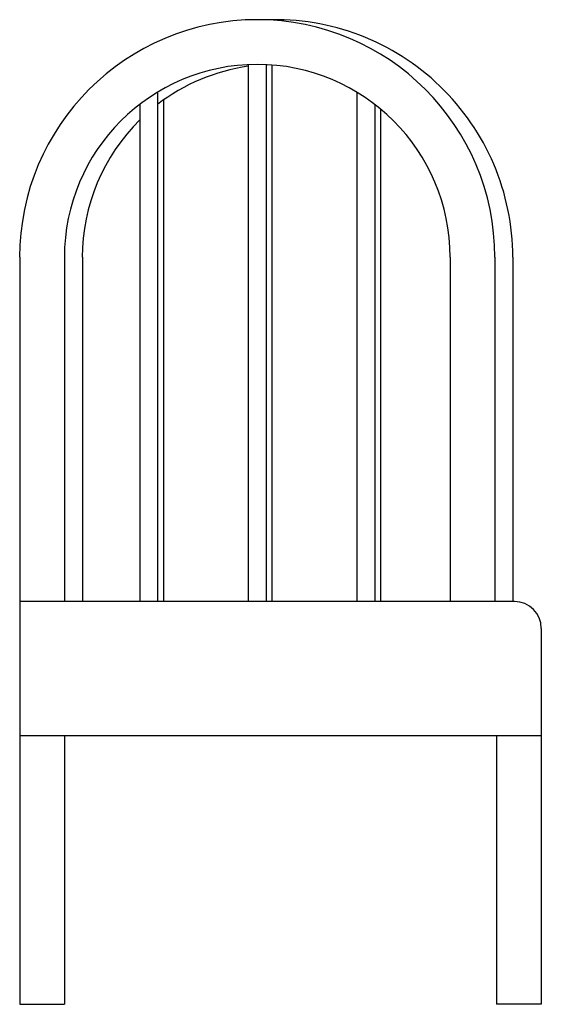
# Model space of a CAD drawing. Extents: x 154.14 to 154.73, y -37.98 to -36.88.
import ezdxf

# ---------------------------------------------------------------- set-up
doc = ezdxf.new("R2010")
doc.units = 0
doc.header["$LTSCALE"] = 0.7
doc.header["$MEASUREMENT"] = 0
doc.layers.add('MUEBLES', color=252, linetype='CONTINUOUS')

msp = doc.modelspace()

# ---------------------------------------------------------------- linework, layer by layer
at = {"layer": 'MUEBLES'}
for p, q in [((154.3997, -36.9327), (154.3997, -37.5327)), ((154.4197, -36.9327), (154.4197, -37.5327)), ((154.4261, -36.9333), (154.4261, -37.5327)), ((154.2984, -36.9637), (154.2984, -37.5327)), ((154.5211, -36.9637), (154.5211, -37.5327)), ((154.2784, -36.9774), (154.2784, -37.5327)), ((154.3048, -36.9726), (154.3048, -37.5327)), ((154.5411, -36.9774), (154.5411, -37.5327)), ((154.5474, -36.9824), (154.5474, -37.5327)), ((154.1443, -37.1482), (154.1443, -37.9827)), ((154.1943, -37.1482), (154.1943, -37.5327)), ((154.2143, -37.1482), (154.2143, -37.5327)), ((154.6252, -37.1482), (154.6252, -37.5327)), ((154.6752, -37.1482), (154.6752, -37.5327)), ((154.6952, -37.1482), (154.6952, -37.5327)), ((154.6971, -37.5327), (154.1443, -37.5327)), ((154.7271, -37.5627), (154.7271, -37.9827)), ((154.7271, -37.6827), (154.1443, -37.6827)), ((154.1943, -37.6827), (154.1943, -37.9827)), ((154.6771, -37.6827), (154.6771, -37.9827)), ((154.1443, -37.9827), (154.1943, -37.9827)), ((154.7271, -37.9827), (154.6771, -37.9827))]:
    msp.add_line(p, q, dxfattribs=at)
for centre, radius, start, end in [((154.4097, -37.1482), 0.2655, 0, 180), ((154.4297, -37.1482), 0.2655, 0, 92.1588), ((154.4097, -37.1482), 0.2155, 0, 180), ((154.4297, -37.1482), 0.2155, 98.0032, 127.5464), ((154.4297, -37.1482), 0.2155, 134.6055, 180), ((154.6971, -37.5627), 0.03, 0, 90)]:
    msp.add_arc(centre, radius, start, end, dxfattribs=at)

doc.saveas('drawing.dxf')
